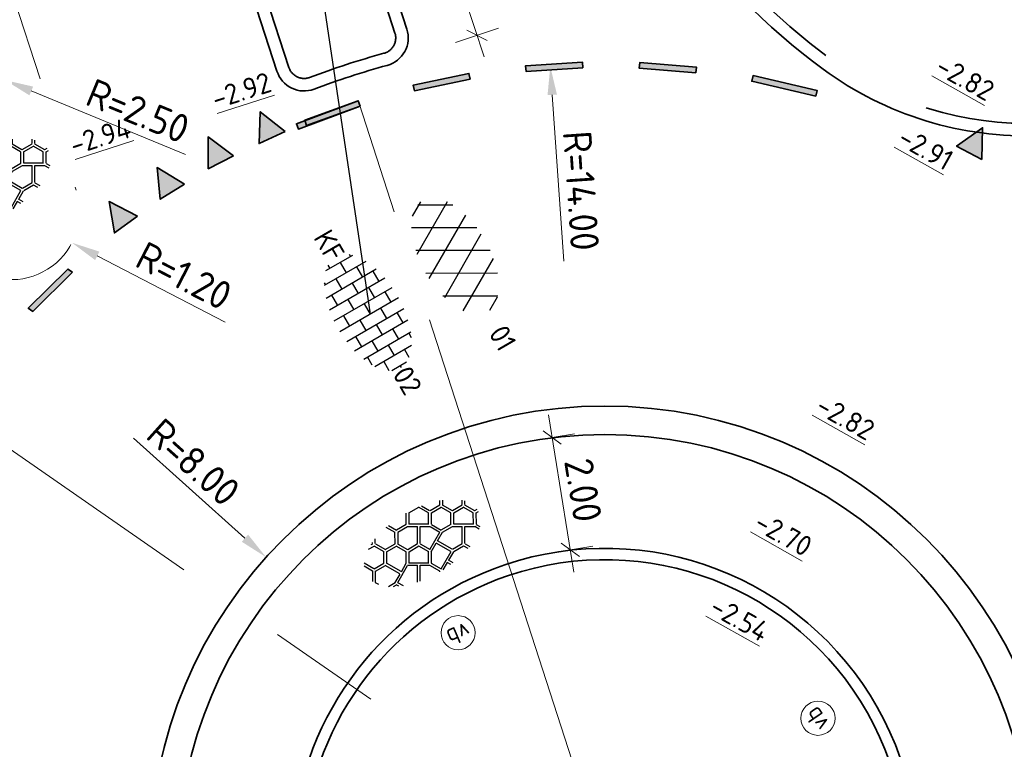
# Model space of a CAD drawing. Header units: metres. Extents: x 111691 to 117439, y 474133 to 478789.
# Tile 107 of 127: x 114198 to 114215, y 476797 to 476809. Entities that reach past the tile are written whole.
import ezdxf
from ezdxf.enums import TextEntityAlignment as Align

# ---------------------------------------------------------------- set-up
doc = ezdxf.new("R2010")
doc.units = ezdxf.units.M
for name, pattern in [('AM-AS', [16, 10, -2, 2, -2]), ('VH-RWSBAND', [24, 10, -2, 2, -2, 2, -2, 2, -2]), ('XX-HIDDEN', [4, 2, -2])]:
    doc.linetypes.add(name, pattern=pattern)
doc.layers.get('Defpoints').update_dxf_attribs({"lineweight": 25})
doc.layers.add('N-WE-AM-AS_WEG-G', color=10, linetype='AM-AS', lineweight=18, plot=False)
for name, color, linetype, lineweight in [('N-WE-IE-MEUBILAIR_WEGMEUBILAIR_PAAL-S', 7, 'Continuous', 25), ('N-WE-KW-KUNSTWERK_KEERCONSTRUCTIE-G', 5, 'Continuous', 30), ('N-WE-VH-HOOGTELABEL-T18', 2, 'Continuous', 18), ('N-WE-VH-KANTOPSLUITING_ROTONDEBLOK_500 200-G', 210, 'Continuous', 35), ('N-WE-VH-KANTOPSLUITING_SIGNALERINGSBAND_OOG-G', 210, 'VH-SIGNALERINGSBAND_OOG', 35), ('N-WE-VH-KANTOPSLUITING_TROTTOIRBAND_RWS_110 220-G', 210, 'VH-RWSBAND', 35), ('N-WE-VH-KANTOPSLUITING_VOORKANTBAND-G', 7, 'Continuous', 35), ('N-WE-VH-MAATVOERING-M', 7, 'Continuous', 18), ('N-WE-VH-MATERIAALGRENS-G', 7, 'XX-HIDDEN', 18), ('N-WE-VH-VERHARDING_ASFALT-S', 7, 'Continuous', 25), ('N-WE-VH-VERHARDING_BASALTVERHARDING-S', 7, 'Continuous', 25), ('N-WE-VH-VERHARDING_BETONSTRAATSTEEN-S', 7, 'Continuous', 25), ('N-WE-VW-MARKERING-G', 7, 'Continuous', 35), ('X-XX-AL-AANPIJLING-M', 7, 'Continuous', 18), ('X-XX-AL-AANPIJLING_SYMBOLEN-T25', 7, 'Continuous', 25)]:
    doc.layers.add(name, color=color, linetype=linetype, lineweight=lineweight)
doc.layers.add('N-WE-VW-MARKERING_DWARS_DRIEHOEK_5050-A', color=7, linetype='Continuous')
doc.layers.add('N-WE-VW-MARKERING_LANGS_STREEP_11_010-A', color=7, linetype='Continuous')
doc.styles.add('ISO', font='NLCS-ISO.ttf')
doc.styles.add('NLCS-ISO', font='NLCS-ISO.ttf')
doc.styles.add('NLCS-ISO-ANNOTATIEF-T25', font='NLCS-ISO.ttf', dxfattribs={"height": 2.5})
doc.styles.add('NLCS-ISO-M200-T18', font='NLCS-ISO.ttf', dxfattribs={"height": 0.36})
doc.linetypes.add('VH-SIGNALERINGSBAND_OOG', pattern='A,8,-1,[7,NLCS.SHX,S=0.075,R=0,X=0,Y=0],-1', length=10)
doc.dimstyles.new('M200T25-PIJL', dxfattribs={"dimscale": 0.2, "dimtxt": 2.5, "dimasz": 2, "dimexe": 1, "dimexo": 0.25, "dimgap": 0.75, "dimtad": 1, "dimzin": 0, "dimdsep": 46, "dimtxsty": 'ISO', "dimcen": 0, "dimdle": 1, "dimse1": 1, "dimse2": 1, "dimclrt": 2, "dimazin": 0, "dimtfac": 1, "dimtdec": 4, "dimtmove": 2, "dimatfit": 3, "dimfxl": 1, "dimtolj": 1, "dimtzin": 0, "dimarcsym": 0})
doc.dimstyles.new('NLCS-ANNOTATIEF-T25-PIJL_L2_H1', dxfattribs={"dimtxt": 2.5, "dimasz": 2.5, "dimexe": 2, "dimexo": 2, "dimgap": 0.7, "dimtad": 1, "dimzin": 0, "dimdsep": 46, "dimtxsty": 'NLCS-ISO-ANNOTATIEF-T25', "dimcen": 0, "dimdle": 2, "dimclrd": 256, "dimclre": 256, "dimclrt": 256, "dimadec": 1, "dimazin": 0, "dimtfac": 1, "dimtdec": 3, "dimtofl": 0, "dimtmove": 0, "dimatfit": 3, "dimfxl": 2, "dimfxlon": 1, "dimtfillclr": 256, "dimtolj": 1, "dimtzin": 0, "dimlwd": -1, "dimlwe": -1, "dimarcsym": 0})
doc.dimstyles.new('NLCS-ANNOTATIEF-T25-SCHRAP_L2_H1', dxfattribs={"dimtxt": 2.5, "dimasz": 1.4, "dimexe": 2, "dimexo": 2, "dimgap": 0.7, "dimtad": 1, "dimzin": 0, "dimdsep": 46, "dimtxsty": 'NLCS-ISO-ANNOTATIEF-T25', "dimblk": 'OBLIQUE', "dimcen": 0, "dimdle": 2, "dimclrd": 256, "dimclre": 256, "dimclrt": 256, "dimadec": 1, "dimazin": 0, "dimtfac": 1, "dimtdec": 3, "dimtofl": 0, "dimtmove": 0, "dimatfit": 3, "dimldrblk": 'OBLIQUE', "dimfxl": 2, "dimfxlon": 1, "dimtfillclr": 256, "dimtolj": 1, "dimtzin": 0, "dimlwd": -1, "dimlwe": -1, "dimarcsym": 0})

# ---------------------------------------------------------------- blocks, each defined once
blk = doc.blocks.new('*D9')
at = {"layer": 'Defpoints', "color": 0, "linetype": 'Continuous', "transparency": 16777216}
for p in [(114206.919, 476808.609), (114207.878, 476794.642)]:
    blk.add_point(p, dxfattribs=at)
at = {"layer": 'N-WE-VH-MAATVOERING-M', "transparency": 16777216}
blk.add_line((114207.154, 476805.187), (114206.953, 476808.11), dxfattribs=at)
at = {"layer": 'N-WE-VH-MAATVOERING-M', "linetype": 'Continuous', "transparency": 16777216}
blk.add_solid([(114207.036, 476808.116), (114206.87, 476808.105), (114206.919, 476808.609)], dxfattribs=at)
at = {"layer": 'N-WE-VH-MAATVOERING-M', "linetype": 'Continuous', "lineweight": 0, "transparency": 16777216, "insert": (114207.46, 476806.426), "char_height": 0.5, "attachment_point": 5, "rotation": 273.9273, "style": 'NLCS-ISO-ANNOTATIEF-T25', "bg_fill": 3, "box_fill_scale": 1.1, "bg_fill_color": 256, "bg_fill_true_color": 13158600, "bg_fill_transparency": 0}
blk.add_mtext('\\A1;R=14.00', dxfattribs=at)
blk = doc.blocks.new('*D10')
at = {"layer": 'Defpoints', "color": 0, "linetype": 'Continuous', "transparency": 16777216}
for p in [(114201.924, 476799.986), (114207.878, 476794.642)]:
    blk.add_point(p, dxfattribs=at)
at = {"layer": 'N-WE-VH-MAATVOERING-M', "transparency": 16777216}
blk.add_line((114199.595, 476802.076), (114201.552, 476800.32), dxfattribs=at)
at = {"layer": 'N-WE-VH-MAATVOERING-M', "linetype": 'Continuous', "transparency": 16777216}
blk.add_solid([(114201.608, 476800.382), (114201.496, 476800.258), (114201.924, 476799.986)], dxfattribs=at)
at = {"layer": 'N-WE-VH-MAATVOERING-M', "linetype": 'Continuous', "lineweight": 0, "transparency": 16777216, "insert": (114200.648, 476801.655), "char_height": 0.5, "attachment_point": 5, "rotation": 318.0918, "style": 'NLCS-ISO-ANNOTATIEF-T25', "bg_fill": 3, "box_fill_scale": 1.1, "bg_fill_color": 256, "bg_fill_true_color": 13158600, "bg_fill_transparency": 0}
blk.add_mtext('\\A1;R=8.00', dxfattribs=at)
blk = doc.blocks.new('_Oblique')
at = {"color": 0, "linetype": 'ByBlock', "lineweight": -2}
blk.add_line((-0.5, -0.5), (0.5, 0.5), dxfattribs=at)
blk = doc.blocks.new('*D57')
at = {"layer": 'Defpoints', "color": 0, "linetype": 'Continuous', "transparency": 16777216}
for p in [(114206.68, 476802.046), (114207.271, 476800.115), (114206.999, 476800.072)]:
    blk.add_point(p, dxfattribs=at)
at = {"layer": 'N-WE-VH-MAATVOERING-M', "transparency": 16777216}
for p, q in [((114206.888, 476802.485), (114207.335, 476799.721)), ((114206.952, 476802.09), (114207.347, 476802.154)), ((114207.271, 476800.115), (114207.666, 476800.179))]:
    blk.add_line(p, q, dxfattribs=at)
at = {"layer": 'N-WE-VH-MAATVOERING-M', "linetype": 'Continuous', "transparency": 16777216, "xscale": 0.28, "yscale": 0.28, "zscale": 0.28}
for p, rotation in [((114206.952, 476802.09), 99.19134741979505), ((114207.271, 476800.115), 279.191347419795)]:
    blk.add_blockref('_Oblique', p, dxfattribs=dict(at, rotation=rotation))
at = {"layer": 'N-WE-VH-MAATVOERING-M', "linetype": 'Continuous', "lineweight": 0, "transparency": 16777216, "insert": (114207.496, 476801.165), "char_height": 0.5, "attachment_point": 5, "rotation": 279.1913, "style": 'NLCS-ISO-ANNOTATIEF-T25', "bg_fill": 3, "box_fill_scale": 1.1, "bg_fill_color": 256, "bg_fill_true_color": 13158600, "bg_fill_transparency": 0}
blk.add_mtext('\\A1;2.00', dxfattribs=at)
blk = doc.blocks.new('*D267')
at = {"layer": 'Defpoints', "color": 0, "transparency": 16777216}
for p in [(114197.447, 476806.063), (114198.513, 476805.511)]:
    blk.add_point(p, dxfattribs=at)
at = {"layer": 'X-XX-AL-AANPIJLING-M', "transparency": 16777216}
blk.add_line((114201.204, 476804.119), (114198.957, 476805.282), dxfattribs=at)
blk.add_solid([(114198.995, 476805.356), (114198.918, 476805.208), (114198.513, 476805.511)], dxfattribs=at)
at = {"layer": 'X-XX-AL-AANPIJLING-M', "transparency": 16777216, "insert": (114200.481, 476804.932), "char_height": 0.5, "attachment_point": 5, "rotation": 332.6524, "style": 'NLCS-ISO-ANNOTATIEF-T25'}
blk.add_mtext('\\A1;R=1.20', dxfattribs=at)
blk = doc.blocks.new('*D268')
at = {"layer": 'Defpoints', "color": 0, "transparency": 16777216}
for p in [(114195.023, 476809.321), (114197.335, 476808.369)]:
    blk.add_point(p, dxfattribs=at)
at = {"layer": 'X-XX-AL-AANPIJLING-M', "transparency": 16777216}
blk.add_line((114200.508, 476807.062), (114197.797, 476808.179), dxfattribs=at)
blk.add_solid([(114197.829, 476808.256), (114197.765, 476808.102), (114197.335, 476808.369)], dxfattribs=at)
at = {"layer": 'X-XX-AL-AANPIJLING-M', "transparency": 16777216, "insert": (114199.672, 476807.828), "char_height": 0.5, "attachment_point": 5, "rotation": 337.6127, "style": 'NLCS-ISO-ANNOTATIEF-T25'}
blk.add_mtext('\\A1;R=2.50', dxfattribs=at)
blk = doc.blocks.new('SVH-ASFALT-SO')
at = {"ltscale": 0.1}
for p, q in [((-1.91, 0.692), (0.948, 5.641)), ((2.754, -0.217), (-0.469, 5.365)), ((0, 0), (3.268, 5.66)), ((4.868, 0.122), (1.647, 5.7)), ((2.176, -0.232), (5.322, 5.217)), ((6.701, 0.946), (4.043, 5.55)), ((-3.364, 2.174), (-1.828, 4.834)), ((0.361, -0.072), (-2.305, 4.546)), ((4.657, 0.065), (7.07, 4.246)), ((7.828, 2.995), (7.146, 4.176)), ((-2.72, 1.264), (-3.454, 2.536))]:
    blk.add_line(p, q, dxfattribs=at)
at = {"style": 'NLCS-ISO'}
blk.add_attdef('KLEUR', text='', height=1.8, dxfattribs=at).set_placement((9.486, 2.741), align=Align.MIDDLE_LEFT)
at = {"style": 'NLCS-ISO', "flags": 1}
blk.add_attdef('FUNCTIE', text='', height=1.8, dxfattribs=at).set_placement((0.116, -3.585), align=Align.MIDDLE_CENTER)
blk = doc.blocks.new('SVH-BASALTVERHARDING-SO')
at = {"ltscale": 0.1}
for p, q in [((-1.408, 1.967), (-1.859, 2.749)), ((-1.614, 2.796), (-1.204, 2.085)), ((-0.213, 2.106), (0.275, 2.952)), ((0.491, 2.854), (-0.009, 1.988)), ((0.503, 2.852), (1.503, 2.852)), ((1.979, 2.004), (1.479, 2.871)), ((1.771, 2.835), (2.182, 2.122)), ((-4.17, 1.868), (-3.609, 1.868)), ((-3.759, 2.104), (-3.609, 2.104)), ((-3.613, 2.12), (-3.568, 2.198)), ((-3.111, 0.984), (-3.611, 1.85)), ((-3.409, 2.002), (-3.206, 2.354)), ((-3.408, 1.967), (-2.908, 1.101)), ((-1.92, 1.118), (-1.42, 1.984)), ((-1.216, 1.866), (-1.716, 1)), ((-1.201, 2.104), (-0.201, 2.104)), ((-1.201, 1.868), (-0.201, 1.868)), ((-0.213, 1.871), (0.537, 1.438)), ((1.5, 1.117), (0, 1.983)), ((1.491, 1.122), (1.991, 1.988)), ((2.195, 1.871), (1.695, 1.005)), ((2.206, 2.104), (3.206, 2.104)), ((2.206, 1.868), (3.206, 1.868)), ((3.682, 1.021), (3.182, 1.887)), ((3.192, 2.101), (3.385, 2.436)), ((3.386, 2.005), (3.886, 1.138)), ((3.608, 2.352), (3.396, 1.984)), ((-4.633, 0.155), (-5.118, 0.996)), ((-3.621, 0.139), (-3.121, 1.005)), ((-2.917, 0.887), (-3.417, 0.021)), ((-2.905, 1.12), (-1.905, 1.12)), ((-2.905, 0.885), (-1.905, 0.885)), ((-1.421, 0.023), (-1.921, 0.889)), ((-1.717, 1.007), (-1.217, 0.141)), ((-0.208, 0.148), (0.542, 1.447)), ((-0.004, 0.03), (0.746, 1.329)), ((0.741, 1.32), (1.491, 0.887)), ((2, 0), (1.5, 0.866)), ((1.704, 0.984), (2.204, 0.118)), ((3.194, 0.139), (3.694, 1.005)), ((3.898, 0.887), (3.398, 0.021)), ((3.91, 1.12), (4.91, 1.12)), ((3.91, 0.885), (4.91, 0.885)), ((5.386, 0.037), (4.886, 0.903)), ((4.906, 1.137), (5.098, 1.468)), ((5.09, 1.021), (5.59, 0.155)), ((5.11, 1.019), (5.271, 1.297)), ((-5.279, -0.765), (-4.817, 0.035)), ((-4.837, 0.037), (-5.257, 0.766)), ((-4.609, 0.136), (-3.609, 0.136)), ((-2.671, -1.276), (-3.421, 0.023)), ((-1.917, -0.845), (-1.417, 0.021)), ((-1.201, 0.136), (-0.201, 0.136)), ((0, 0), (0.5, -0.866)), ((0.494, -0.845), (1.994, 0.021)), ((2.206, 0.136), (3.206, 0.136)), ((4.908, -0.851), (3.408, 0.016)), ((4.898, -0.845), (5.398, 0.021)), ((5.614, 0.136), (5.849, 0.136)), ((-5.113, -0.949), (-4.613, -0.083)), ((-4.609, -0.099), (-3.609, -0.099)), ((-2.875, -1.394), (-3.625, -0.094)), ((-2.668, -1.281), (-1.918, -0.848)), ((-1.213, -0.097), (-1.713, -0.963)), ((-1.201, -0.099), (-0.201, -0.099)), ((0.296, -0.984), (-0.204, -0.118)), ((0.489, -1.083), (1.239, -0.65)), ((1.987, -1.944), (1.237, -0.645)), ((2.19, -1.827), (1.44, -0.528)), ((1.443, -0.532), (2.193, -0.099)), ((2.206, -0.099), (3.206, -0.099)), ((3.195, -0.097), (3.944, -0.53)), ((3.203, -1.815), (3.953, -0.516)), ((3.406, -1.932), (4.156, -0.633)), ((4.148, -0.647), (4.898, -1.08)), ((5.602, -0.097), (5.102, -0.963)), ((5.614, -0.099), (5.855, -0.099)), ((-5.133, -0.947), (-4.969, -1.231)), ((-3.622, -1.831), (-2.872, -1.398)), ((-3.414, -1.946), (-1.913, -1.08)), ((-1.167, -1.513), (-1.917, -1.08)), ((-1.899, -2.781), (-1.162, -1.504)), ((-0.208, -1.831), (-1.708, -0.965)), ((-1.655, -2.829), (-0.958, -1.622)), ((-0.213, -2.064), (-0.963, -1.631)), ((-0.213, -1.829), (0.287, -0.963)), ((0.491, -1.08), (-0.009, -1.946)), ((5.127, -1.481), (4.908, -1.101)), ((5.111, -0.984), (5.299, -1.308)), ((-4.288, -1.831), (-3.609, -1.831)), ((-3.906, -2.066), (-3.609, -2.066)), ((-3.506, -2.267), (-3.633, -2.048)), ((-3.429, -1.93), (-3.148, -2.417)), ((0.283, -2.928), (-0.217, -2.062)), ((-0.013, -1.944), (0.487, -2.81)), ((0.494, -2.812), (1.994, -1.946)), ((1.669, -2.891), (1.432, -2.481)), ((1.443, -2.5), (2.193, -2.067)), ((2.206, -1.831), (3.206, -1.831)), ((2.206, -2.066), (3.206, -2.066)), ((3.422, -2.464), (3.204, -2.085)), ((3.408, -1.967), (3.645, -2.378)), ((0.25, -2.993), (0.284, -2.935)), ((0.602, -2.986), (1.239, -2.617)), ((1.416, -2.924), (1.229, -2.599))]:
    blk.add_line(p, q, dxfattribs=at)
at = {"style": 'NLCS-ISO', "flags": 1}
blk.add_attdef('FUNCTIE', text='', height=1.8, dxfattribs=at).set_placement((0.116, -3.585), align=Align.MIDDLE_CENTER)
blk = doc.blocks.new('SVH-BSS_KEIFORMAAT_HALFST-SO')
at = {"ltscale": 0.1}
for p, q in [((-2.1, -2.891), (-2.1, 2.72)), ((-1.05, -3.027), (-1.05, 2.856)), ((0, -3.056), (0, 2.885)), ((1.05, -2.982), (1.05, 2.81)), ((2.1, -2.795), (2.1, 2.624)), ((-4.2, -2.203), (-4.2, 2.032)), ((-3.15, -2.631), (-3.15, 2.46)), ((-3.15, 2.1), (-2.1, 2.1)), ((-1.05, 2.1), (0, 2.1)), ((1.05, 2.1), (2.1, 2.1)), ((3.15, -2.47), (3.15, 2.299)), ((3.15, 2.1), (3.607, 2.1)), ((4.2, -1.936), (4.2, 1.765)), ((-5.458, 1.05), (-5.25, 1.05)), ((-5.25, -1.455), (-5.25, 1.284)), ((-4.2, 1.05), (-3.15, 1.05)), ((-2.1, 1.05), (-1.05, 1.05)), ((0, 1.05), (1.05, 1.05)), ((2.1, 1.05), (3.15, 1.05)), ((4.2, 1.05), (5.001, 1.05)), ((-5.25, 0), (-4.2, 0)), ((-3.15, 0), (-2.1, 0)), ((-1.05, 0), (0, 0)), ((1.05, 0), (2.1, 0)), ((3.15, 0), (4.2, 0)), ((5.25, -0.829), (5.25, 0.658)), ((5.25, 0), (5.427, 0)), ((-5.581, -1.05), (-5.25, -1.05)), ((-4.2, -1.05), (-3.15, -1.05)), ((-2.1, -1.05), (-1.05, -1.05)), ((0, -1.05), (1.05, -1.05)), ((2.1, -1.05), (3.15, -1.05)), ((4.2, -1.05), (5.124, -1.05)), ((-4.39, -2.1), (-4.2, -2.1)), ((-3.15, -2.1), (-2.1, -2.1)), ((-1.05, -2.1), (0, -2.1)), ((1.05, -2.1), (2.1, -2.1)), ((3.15, -2.1), (3.933, -2.1))]:
    blk.add_line(p, q, dxfattribs=at)
at = {"style": 'NLCS-ISO'}
blk.add_attdef('FORMAAT', text='', height=1.8, dxfattribs=at).set_placement((-5.681, -0.086), align=Align.MIDDLE_RIGHT)
blk.add_attdef('KLEUR', text='', height=1.8, dxfattribs=at).set_placement((5.527, -0.086), align=Align.MIDDLE_LEFT)
at = {"style": 'NLCS-ISO', "flags": 1}
blk.add_attdef('FUNCTIE', text='', height=1.8, dxfattribs=at).set_placement((0.116, -3.585), align=Align.MIDDLE_CENTER)
blk = doc.blocks.new('*D281')
at = {"layer": 'Defpoints', "color": 0, "transparency": 16777216}
for p in [(114204.088, 476813.913), (114201.863, 476813.191), (114203.405, 476808.435)]:
    blk.add_point(p, dxfattribs=at)
at = {"layer": 'X-XX-AL-AANPIJLING-M', "transparency": 16777216}
for p, q in [((114205.754, 476808.776), (114203.965, 476814.293)), ((114203.708, 476813.789), (114204.469, 476814.036)), ((114205.25, 476809.033), (114206.011, 476809.28))]:
    blk.add_line(p, q, dxfattribs=at)
at = {"layer": 'X-XX-AL-AANPIJLING-M', "transparency": 16777216, "xscale": 0.28, "yscale": 0.28, "zscale": 0.28}
for p, rotation in [((114204.088, 476813.913), 107.9654163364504), ((114205.63, 476809.157), 287.9654163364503)]:
    blk.add_blockref('_Oblique', p, dxfattribs=dict(at, rotation=rotation))
at = {"layer": 'X-XX-AL-AANPIJLING-M', "transparency": 16777216, "insert": (114205.23, 476811.655), "char_height": 0.5, "attachment_point": 5, "rotation": 287.9654, "style": 'NLCS-ISO-ANNOTATIEF-T25', "bg_fill": 3, "box_fill_scale": 1.1, "bg_fill_color": 256, "bg_fill_true_color": 13158600, "bg_fill_transparency": 0}
blk.add_mtext('\\A1;5.00', dxfattribs=at)
blk = doc.blocks.new('SIE-WEG_PAAL_VERKEERSBORD-SO')
at = {"color": 0, "linetype": 'ByBlock', "lineweight": 18}
blk.add_circle((0, 0), 1.5, dxfattribs=at)
at = {"color": 0, "linetype": 'ByBlock', "lineweight": 18, "style": 'NLCS-ISO'}
blk.add_text('vb', height=1.5, dxfattribs=at).set_placement((0, 0.132), align=Align.MIDDLE_CENTER)

msp = doc.modelspace()

# ---------------------------------------------------------------- hatches: boundary and pattern name
at = {"layer": 'N-WE-VW-MARKERING_DWARS_DRIEHOEK_5050-A'}
h = msp.add_hatch(color=256, dxfattribs=at)
h.dxf.hatch_style = 1
h.paths.add_polyline_path([(114202.257, 476807.464), (114201.802, 476807.255), (114201.82, 476807.814)])
h = msp.add_hatch(color=256, dxfattribs=at)
h.dxf.hatch_style = 1
h.paths.add_polyline_path([(114214.501, 476806.974), (114214.061, 476807.21), (114214.517, 476807.533)])
h = msp.add_hatch(color=256, dxfattribs=at)
h.dxf.hatch_style = 1
h.paths.add_polyline_path([(114201.353, 476807.041), (114200.908, 476806.813), (114200.903, 476807.372)])
h = msp.add_hatch(color=256, dxfattribs=at)
h.dxf.hatch_style = 1
h.paths.add_polyline_path([(114200.487, 476806.543), (114200.064, 476806.276), (114200.009, 476806.832)])
h = msp.add_hatch(color=256, dxfattribs=at)
h.dxf.hatch_style = 1
h.paths.add_polyline_path([(114199.661, 476805.98), (114199.258, 476805.684), (114199.163, 476806.235)])
at = {"layer": 'N-WE-VW-MARKERING_LANGS_STREEP_11_010-A'}
h = msp.add_hatch(color=256, dxfattribs=at)
h.dxf.hatch_style = 1
h.paths.add_polyline_path([(114209.479, 476808.5), (114209.487, 476808.6), (114208.49, 476808.679), (114208.482, 476808.579)])
h = msp.add_hatch(color=256, dxfattribs=at)
h.dxf.hatch_style = 1
h.paths.add_polyline_path([(114211.586, 476808.09), (114211.608, 476808.188), (114210.483, 476808.449), (114210.46, 476808.351)])
h = msp.add_hatch(color=256, dxfattribs=at)
h.dxf.hatch_style = 1
h.paths.add_polyline_path([(114203.575, 476807.912), (114203.541, 476808.006), (114202.458, 476807.604), (114202.492, 476807.51)])
h = msp.add_hatch(color=256, dxfattribs=at)
h.dxf.hatch_style = 1
h.paths.add_polyline_path([(114203.575, 476807.912), (114203.541, 476808.006), (114202.602, 476807.664), (114202.636, 476807.57)])
h = msp.add_hatch(color=256, dxfattribs=at)
h.dxf.hatch_style = 1
h.paths.add_polyline_path([(114198.523, 476804.992), (114198.442, 476805.05), (114197.744, 476804.362), (114197.825, 476804.304)])

# ---------------------------------------------------------------- linework, layer by layer
at = {"layer": 'N-WE-KW-KUNSTWERK_KEERCONSTRUCTIE-G', "ltscale": 0.5}
msp.add_arc((114207.878, 476794.642), 5.5, 108.6124, 310.3542, dxfattribs=at)
at = {"layer": 'N-WE-VH-KANTOPSLUITING_ROTONDEBLOK_500 200-G'}
msp.add_circle((114207.878, 476794.642), 7.5, dxfattribs=at)
at = {"layer": 'N-WE-VH-KANTOPSLUITING_SIGNALERINGSBAND_OOG-G'}
msp.add_arc((114207.878, 476794.642), 5.3, 310.3542, 108.6124, dxfattribs=at)
at = {"layer": 'N-WE-VH-KANTOPSLUITING_TROTTOIRBAND_RWS_110 220-G', "flags": 128}
msp.add_lwpolyline([(114200.931, 476812.889), (114202.324, 476808.593, 0.427954), (114202.689, 476808.417, -0.023346), (114203.996, 476808.841, 0.427954), (114204.188, 476809.197), (114202.795, 476813.494)], format="xyb", dxfattribs=at)
at = {"layer": 'N-WE-VH-KANTOPSLUITING_VOORKANTBAND-G', "flags": 128}
msp.add_lwpolyline([(114199.668, 476819.313, 0.414214), (114199.025, 476818.053), (114202.115, 476808.525, 0.427954), (114202.767, 476808.211, -0.023346), (114204.054, 476808.629, 0.427954), (114204.398, 476809.265), (114201.308, 476818.793, 0.414214), (114200.049, 476819.436), (114199.858, 476819.374)], format="xyb", close=True, dxfattribs=at)
at = {"layer": 'N-WE-VH-KANTOPSLUITING_VOORKANTBAND-G'}
msp.add_circle((114207.878, 476794.642), 8, dxfattribs=at)
msp.add_arc((114207.878, 476794.642), 5.5, 310.3542, 108.6124, dxfattribs=at)
at = {"layer": 'N-WE-VH-MATERIAALGRENS-G'}
msp.add_line((114197.336, 476810.296), (114198.588, 476806.433), dxfattribs=at)
msp.add_arc((114197.447, 476806.063), 1.2, 235.3003, 17.9654, dxfattribs=at)
at = {"layer": 'N-WE-VW-MARKERING-G'}
for points in [[(114209.479, 476808.5), (114209.487, 476808.6), (114208.49, 476808.679), (114208.482, 476808.579)], [(114211.586, 476808.09), (114211.608, 476808.188), (114210.483, 476808.449), (114210.46, 476808.351)], [(114203.575, 476807.912), (114203.541, 476808.006), (114202.458, 476807.604), (114202.492, 476807.51)], [(114203.575, 476807.912), (114203.541, 476808.006), (114202.602, 476807.664), (114202.636, 476807.57)], [(114202.257, 476807.464), (114201.802, 476807.255), (114201.82, 476807.814)], [(114214.501, 476806.974), (114214.061, 476807.21), (114214.517, 476807.533)], [(114201.353, 476807.041), (114200.908, 476806.813), (114200.903, 476807.372)], [(114200.487, 476806.543), (114200.064, 476806.276), (114200.009, 476806.832)], [(114199.661, 476805.98), (114199.258, 476805.684), (114199.163, 476806.235)], [(114198.523, 476804.992), (114198.442, 476805.05), (114197.744, 476804.362), (114197.825, 476804.304)]]:
    msp.add_lwpolyline(points, close=True, dxfattribs=at)

# ---------------------------------------------------------------- block references
at = {"layer": 'N-WE-IE-MEUBILAIR_WEGMEUBILAIR_PAAL-S', "xscale": 0.2, "yscale": 0.2, "zscale": 0.2, "rotation": 124.4438285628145}
msp.add_blockref('SIE-WEG_PAAL_VERKEERSBORD-SO', (114211.623, 476797.156), dxfattribs=at)
at = {"layer": 'N-WE-VH-VERHARDING_ASFALT-S', "xscale": 0.2, "yscale": 0.2, "zscale": 0.2, "rotation": 300.1117835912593}
msp.add_blockref('SVH-ASFALT-SO', (114204.554, 476805.379), dxfattribs=at).add_auto_attribs({'KLEUR': '01'})
at = {"layer": 'N-WE-VH-VERHARDING_BASALTVERHARDING-S', "xscale": 0.2, "yscale": 0.2, "zscale": 0.2, "rotation": 30.11178359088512}
msp.add_blockref('SVH-BASALTVERHARDING-SO', (114197.075, 476806.564), dxfattribs=at)
at = {"layer": 'N-WE-VH-VERHARDING_BETONSTRAATSTEEN-S', "xscale": 0.2, "yscale": 0.2, "zscale": 0.2, "rotation": 300.1117835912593}
msp.add_blockref('SVH-BSS_KEIFORMAAT_HALFST-SO', (114203.751, 476804.259), dxfattribs=at).add_auto_attribs({'FORMAAT': 'KF', 'KLEUR': '02'})

# ---------------------------------------------------------------- texts
at = {"layer": 'N-WE-VH-HOOGTELABEL-T18', "style": 'NLCS-ISO-M200-T18'}
for s, rotation, p in [('%%U-2.82', 330.6105, (114213.659, 476808.507)), ('%%U-2.94', 17.7507, (114198.547, 476807.045)), ('%%U-2.91', 330.6105, (114212.998, 476807.256)), ('%%U-2.82', 330.6105, (114211.556, 476802.544)), ('%%U-2.70', 330.6105, (114210.473, 476800.494)), ('%%U-2.54', 330.6105, (114209.69, 476799.013))]:
    msp.add_text(s, height=0.36, rotation=rotation, dxfattribs=at).set_placement(p)

# ---------------------------------------------------------------- dimensions: what is measured, and where the dimension line sits
at = {"layer": 'X-XX-AL-AANPIJLING-M'}
dim = msp.add_radius_dim(center=(114195.023, 476809.321), mpoint=(114197.335, 476808.369), dimstyle='NLCS-ANNOTATIEF-T25-PIJL_L2_H1', override={"dimpost": 'R=<>'}, dxfattribs=at)
dim.commit()
dim.dimension.update_dxf_attribs({"geometry": '*D268', "text_midpoint": (114199.524, 476807.468), "dimtype": 164})
dim = msp.add_radius_dim(center=(114197.447, 476806.063), mpoint=(114198.513, 476805.511), dimstyle='NLCS-ANNOTATIEF-T25-PIJL_L2_H1', override={"dimpost": 'R=<>'}, dxfattribs=at)
dim.commit()
dim.dimension.update_dxf_attribs({"geometry": '*D267', "text_midpoint": (114200.481, 476804.932)})

# ---------------------------------------------------------------- leaders
at = {"layer": 'X-XX-AL-AANPIJLING_SYMBOLEN-T25'}
msp.add_leader([(114202.889, 476810.027), (114203.751, 476804.259)], dimstyle='M200T25-PIJL', override={"dimasz": 1.25, "dimgap": 0.14, "dimtad": 0, "dimldrblk": 'Dot', "dimfxl": 1.5, "dimarcsym": 1}, dxfattribs=at)

# ---------------------------------------------------------------- next in the draw order: dimensions: what is measured, and where the dimension line sits
at = {"layer": 'N-WE-VH-MAATVOERING-M', "linetype": 'Continuous', "lineweight": 0}
dim = msp.add_radius_dim(center=(114207.878, 476794.642), mpoint=(114206.919, 476808.609), dimstyle='NLCS-ANNOTATIEF-T25-PIJL_L2_H1', override={"dimpost": 'R=<>', "dimtfill": 1}, dxfattribs=at)
dim.commit()
dim.dimension.update_dxf_attribs({"geometry": '*D9', "text_midpoint": (114207.071, 476806.399), "dimtype": 164})

# ---------------------------------------------------------------- next in the draw order: hatches: boundary and pattern name
at = {"layer": 'N-WE-VW-MARKERING_LANGS_STREEP_11_010-A'}
h = msp.add_hatch(color=256, dxfattribs=at)
h.dxf.hatch_style = 1
h.paths.add_polyline_path([(114207.49, 476808.587), (114207.483, 476808.687), (114206.485, 476808.623), (114206.492, 476808.523)])

# ---------------------------------------------------------------- next in the draw order: linework, layer by layer
at = {"layer": 'N-WE-VH-KANTOPSLUITING_TROTTOIRBAND_RWS_110 220-G', "flags": 128}
msp.add_lwpolyline([(114210.782, 476816.083, 0.159995), (114215.51, 476811.801, -0.062806), (114219.532, 476809.369, -0.509225), (114219.513, 476808.916, -0.137831), (114215.51, 476807.615, -0.170674), (114211.844, 476808.74, -0.156599), (114207.635, 476814.584), (114207.495, 476815.017)], format="xyb", dxfattribs=at)
at = {"layer": 'N-WE-VH-KANTOPSLUITING_VOORKANTBAND-G'}
msp.add_lwpolyline([(114219.668, 476809.541, -0.509225), (114219.635, 476808.733, -0.137831), (114215.519, 476807.396, -0.170674), (114211.714, 476808.563, -0.156599), (114207.426, 476814.517), (114206.251, 476818.14, 0.013612), (114205.341, 476820.705), (114200.376, 476833.582, 0.035295), (114197.382, 476839.965), (114161.859, 476903.605, -0.01782), (114160.234, 476906.775), (114160.136, 476906.985, 0.018035), (114158.49, 476910.194), (114158.414, 476910.33)], format="xyb", dxfattribs=at)
at = {"layer": 'N-WE-VW-MARKERING-G'}
msp.add_lwpolyline([(114207.49, 476808.587), (114207.483, 476808.687), (114206.485, 476808.623), (114206.492, 476808.523)], close=True, dxfattribs=at)

# ---------------------------------------------------------------- next in the draw order: dimensions: what is measured, and where the dimension line sits
at = {"layer": 'N-WE-VH-MAATVOERING-M', "linetype": 'Continuous', "lineweight": 0}
dim = msp.add_radius_dim(center=(114207.878, 476794.642), mpoint=(114201.924, 476799.986), dimstyle='NLCS-ANNOTATIEF-T25-PIJL_L2_H1', override={"dimpost": 'R=<>', "dimtfill": 1}, dxfattribs=at)
dim.commit()
dim.dimension.update_dxf_attribs({"geometry": '*D10', "text_midpoint": (114200.648, 476801.655)})

# ---------------------------------------------------------------- next in the draw order: block references
at = {"layer": 'N-WE-IE-MEUBILAIR_WEGMEUBILAIR_PAAL-S', "xscale": 0.2, "yscale": 0.2, "zscale": 0.2, "rotation": 203.40660771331}
msp.add_blockref('SIE-WEG_PAAL_VERKEERSBORD-SO', (114205.298, 476798.659), dxfattribs=at)
at = {"layer": 'N-WE-VH-VERHARDING_BASALTVERHARDING-S', "xscale": 0.2, "yscale": 0.2, "zscale": 0.2, "rotation": 30.11178359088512}
msp.add_blockref('SVH-BASALTVERHARDING-SO', (114204.634, 476800.221), dxfattribs=at)

# ---------------------------------------------------------------- next in the draw order: dimensions: what is measured, and where the dimension line sits
at = {"layer": 'N-WE-VH-MAATVOERING-M', "linetype": 'Continuous', "lineweight": 0}
dim = msp.add_linear_dim(base=(114207.271, 476800.115), p1=(114206.68, 476802.046), p2=(114206.999, 476800.072), angle=279.1913, dimstyle='NLCS-ANNOTATIEF-T25-SCHRAP_L2_H1', override={"dimtfill": 1}, dxfattribs=at)
dim.commit()
dim.dimension.update_dxf_attribs({"geometry": '*D57', "text_midpoint": (114207.496, 476801.165)})

# ---------------------------------------------------------------- next in the draw order: linework, layer by layer
at = {"layer": 'N-WE-AM-AS_WEG-G', "flags": 128}
msp.add_lwpolyline([(114211.057, 476819.223), (114211.918, 476817.602, 0.163132), (114216.529, 476813.227, -1.027398), (114198.235, 476776.552, 0.234567), (114189.345, 476776.809), (114179.554, 476772.296)], format="xyb", dxfattribs=at)
at = {"layer": 'N-WE-AM-AS_WEG-G'}
msp.add_lwpolyline([(114207.878, 476794.642), (114200.237, 476818.207)], dxfattribs=at)
at = {"layer": 'N-WE-VH-KANTOPSLUITING_SIGNALERINGSBAND_OOG-G', "ltscale": 0.5}
msp.add_arc((114207.878, 476794.642), 5.3, 108.6124, 310.3542, dxfattribs=at)
at = {"layer": 'N-WE-VH-KANTOPSLUITING_VOORKANTBAND-G', "ltscale": 0.5}
msp.add_arc((114207.878, 476794.642), 5.5, 108.6124, 310.3542, dxfattribs=at)

# ---------------------------------------------------------------- next in the draw order: dimensions: what is measured, and where the dimension line sits
at = {"layer": 'X-XX-AL-AANPIJLING-M'}
dim = msp.add_aligned_dim(p1=(114203.405, 476808.435), p2=(114201.863, 476813.191), distance=-2.339, dimstyle='NLCS-ANNOTATIEF-T25-SCHRAP_L2_H1', override={"dimtfill": 1}, dxfattribs=at)
dim.commit()
dim.dimension.update_dxf_attribs({"geometry": '*D281', "text_midpoint": (114205.23, 476811.655)})

# ---------------------------------------------------------------- next in the draw order: hatches: boundary and pattern name
at = {"layer": 'N-WE-VW-MARKERING_LANGS_STREEP_11_010-A'}
h = msp.add_hatch(color=256, dxfattribs=at)
h.dxf.hatch_style = 1
h.paths.add_polyline_path([(114205.508, 476808.389), (114205.488, 476808.487), (114204.509, 476808.282), (114204.53, 476808.184)])

# ---------------------------------------------------------------- next in the draw order: linework, layer by layer
at = {"layer": 'N-WE-AM-AS_WEG-G'}
msp.add_lwpolyline([(114180.565, 476822.239), (114187.8, 476809.477, 0.108823), (114189.886, 476807.158), (114191.777, 476805.804), (114192.258, 476805.46), (114207.878, 476794.642)], format="xyb", dxfattribs=at)
at = {"layer": 'N-WE-VW-MARKERING-G'}
msp.add_lwpolyline([(114205.508, 476808.389), (114205.488, 476808.487), (114204.509, 476808.282), (114204.53, 476808.184)], close=True, dxfattribs=at)

# ---------------------------------------------------------------- next in the draw order: texts
at = {"layer": 'N-WE-VH-HOOGTELABEL-T18', "style": 'NLCS-ISO-M200-T18'}
msp.add_text('%%U-2.92', height=0.36, rotation=17.7507, dxfattribs=at).set_placement((114201.041, 476807.854))

doc.saveas('drawing.dxf')
